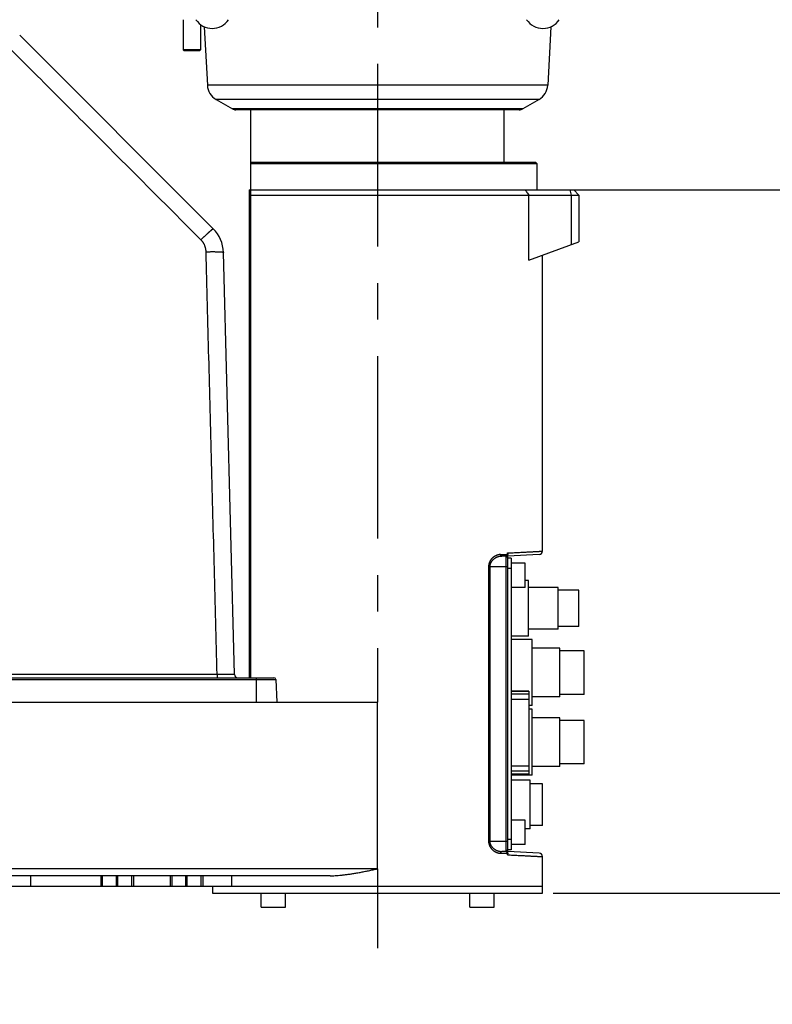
# Model space of a CAD drawing. Extents: x 0 to 2548, y 0 to 1800.
# Tile 19 of 41: x 801 to 1018, y 632 to 916. Entities that reach past the tile are written whole.
import ezdxf

# ---------------------------------------------------------------- set-up
doc = ezdxf.new("R2010")
doc.units = 0
doc.header["$LTSCALE"] = 140.166667
doc.linetypes.add('CENTER', pattern=[0.6, 0.375, -0.075, 0.075, -0.075])
doc.layers.get('0').update_dxf_attribs({"linetype": 'CONTINUOUS'})
doc.layers.add('95_ALL_DIM', color=7, linetype='CONTINUOUS')
doc.layers.add('DEFAULT_1', color=7, linetype='CENTER')
doc.styles.get("Standard").update_dxf_attribs({"font": 'txt', "width": 0.8})
doc.dimstyles.new('DIMSTYLE_15', dxfattribs={"dimtxt": 12.121212, "dimasz": 4.545455, "dimexe": 0.18, "dimexo": 0.0625, "dimgap": 0.09, "dimtad": 1, "dimdec": 3, "dimtxsty": 'STANDARD', "dimblk": 'OPEN', "dimblk1": 'OPEN', "dimblk2": 'OPEN', "dimcen": 0.09, "dimazin": 3, "dimtp": 0.8, "dimtm": 0.8, "dimtfac": 1, "dimtdec": 3, "dimtofl": 0, "dimtmove": 0, "dimatfit": 3, "dimtolj": 1})
doc.dimstyles.new('DIMSTYLE_2', dxfattribs={"dimtxt": 12.121212, "dimasz": 4.545455, "dimexe": 0.18, "dimexo": 0.0625, "dimgap": 0.09, "dimtad": 1, "dimdec": 3, "dimtxsty": 'STANDARD', "dimblk": 'OPEN', "dimblk1": 'OPEN', "dimblk2": 'OPEN', "dimcen": 0.09, "dimazin": 3, "dimtp": 0.3, "dimtm": 0.3, "dimtfac": 1, "dimtdec": 3, "dimtofl": 0, "dimtmove": 0, "dimatfit": 3, "dimtolj": 1})
doc.dimstyles.new('DIMSTYLE_4', dxfattribs={"dimtxt": 12.121212, "dimasz": 4.545455, "dimexe": 0.18, "dimexo": 0.0625, "dimgap": 0.09, "dimtad": 1, "dimdec": 3, "dimtxsty": 'STANDARD', "dimblk": 'OPEN', "dimblk1": 'OPEN', "dimblk2": 'OPEN', "dimcen": 0.09, "dimazin": 3, "dimtp": 0.5, "dimtm": 0.5, "dimtfac": 1, "dimtdec": 3, "dimtofl": 0, "dimtmove": 0, "dimatfit": 3, "dimtolj": 1})

# ---------------------------------------------------------------- blocks, each defined once
blk = doc.blocks.new('_OPEN')
at = {"color": 0, "linetype": 'BYBLOCK'}
for p, q in [((0, 0), (-1, 0.233)), ((-1, -0.233), (0, 0)), ((-1, 0), (0, 0))]:
    blk.add_line(p, q, dxfattribs=at)
blk = doc.blocks.new('*D26')
at = {"layer": '95_ALL_DIM', "color": 2, "linetype": 'CONTINUOUS'}
for p, q in [((1010.7, 1060.52), (624.26, 1060.52)), ((627.29, 1060.52), (627.29, 987.27)), ((627.29, 914.02), (627.29, 987.27)), ((690.46, 914.02), (624.26, 914.02))]:
    blk.add_line(p, q, dxfattribs=at)
at = {"layer": '95_ALL_DIM', "color": 2, "linetype": 'CONTINUOUS', "xscale": 4.545455, "yscale": 4.545455, "zscale": 4.545455}
for p, rotation in [((627.29, 1060.52), 90), ((627.29, 914.02), 270)]:
    blk.add_blockref('_OPEN', p, dxfattribs=dict(at, rotation=rotation))
at = {"layer": '95_ALL_DIM', "color": 2, "linetype": 'CONTINUOUS', "width": 0.8}
blk.add_text('146.5', height=12.121, rotation=90, dxfattribs=at).set_placement((624.26, 966.8))
blk = doc.blocks.new('*D27')
at = {"layer": '95_ALL_DIM', "color": 2, "linetype": 'CONTINUOUS'}
for p, q in [((1147.37, 918.52), (1183.91, 918.52)), ((1180.88, 918.52), (1180.88, 892.52)), ((1180.88, 866.52), (1180.88, 892.52)), ((953.37, 866.52), (1183.91, 866.52))]:
    blk.add_line(p, q, dxfattribs=at)
at = {"layer": '95_ALL_DIM', "color": 2, "linetype": 'CONTINUOUS', "xscale": 4.545455, "yscale": 4.545455, "zscale": 4.545455}
for p, rotation in [((1180.88, 918.52), 90), ((1180.88, 866.52), 270)]:
    blk.add_blockref('_OPEN', p, dxfattribs=dict(at, rotation=rotation))
at = {"layer": '95_ALL_DIM', "color": 2, "linetype": 'CONTINUOUS', "width": 0.8}
blk.add_text('52', height=12.121, rotation=90, dxfattribs=at).set_placement((1177.85, 885.97))
blk = doc.blocks.new('*D28')
at = {"layer": '95_ALL_DIM', "color": 2, "linetype": 'CONTINUOUS'}
for p, q in [((962.75, 866.52), (1183.91, 866.52)), ((1180.88, 866.52), (1180.88, 765.27)), ((1180.88, 664.02), (1180.88, 765.27)), ((954.87, 664.02), (1183.91, 664.02))]:
    blk.add_line(p, q, dxfattribs=at)
at = {"layer": '95_ALL_DIM', "color": 2, "linetype": 'CONTINUOUS', "xscale": 4.545455, "yscale": 4.545455, "zscale": 4.545455}
for p, rotation in [((1180.88, 866.52), 90), ((1180.88, 664.02), 270)]:
    blk.add_blockref('_OPEN', p, dxfattribs=dict(at, rotation=rotation))
at = {"layer": '95_ALL_DIM', "color": 2, "linetype": 'CONTINUOUS', "width": 0.8}
blk.add_text('202.5', height=12.121, rotation=90, dxfattribs=at).set_placement((1177.85, 747.11))
blk = doc.blocks.new('*D54')
at = {"layer": '95_ALL_DIM', "color": 2, "linetype": 'CONTINUOUS'}
for p, q in [((1015.73, 1060.52), (600.02, 1060.52)), ((603.05, 1060.52), (603.05, 824.02)), ((603.05, 587.52), (603.05, 824.02)), ((716.1, 587.52), (600.02, 587.52))]:
    blk.add_line(p, q, dxfattribs=at)
at = {"layer": '95_ALL_DIM', "color": 2, "linetype": 'CONTINUOUS', "xscale": 4.545455, "yscale": 4.545455, "zscale": 4.545455}
for p, rotation in [((603.05, 1060.52), 90), ((603.05, 587.52), 270)]:
    blk.add_blockref('_OPEN', p, dxfattribs=dict(at, rotation=rotation))
at = {"layer": '95_ALL_DIM', "color": 2, "linetype": 'CONTINUOUS', "width": 0.8}
blk.add_text('473', height=12.121, rotation=90, dxfattribs=at).set_placement((600.02, 820.79))

msp = doc.modelspace()

# ---------------------------------------------------------------- linework, layer by layer
at = {"color": 7, "linetype": 'CONTINUOUS'}
for p, q in [((848.3358, 915.5224), (848.3358, 906.8224)), ((853.3358, 914.1337), (853.3358, 906.8224)), ((854.4421, 913.4945), (855.3256, 896.6366)), ((954.2296, 913.4945), (953.3461, 896.6366)), ((857.0191, 855.3392), (801.2648, 911.0935)), ((848.6358, 906.5224), (848.3358, 906.8224)), ((853.3358, 906.8224), (848.3358, 906.8224)), ((853.0358, 906.5224), (848.6358, 906.5224)), ((853.0358, 906.5224), (853.3358, 906.8224)), ((953.3461, 896.6366), (855.3256, 896.6366)), ((857.8188, 892.5682), (862.5123, 889.8584)), ((950.8529, 892.5682), (857.8188, 892.5682)), ((950.8529, 892.5682), (946.1594, 889.8584)), ((946.1594, 889.8584), (862.5123, 889.8584)), ((945.1593, 889.5904), (863.5124, 889.5904)), ((867.8358, 866.5224), (867.8358, 889.5904)), ((940.8358, 874.5224), (940.8358, 889.5904)), ((867.8358, 874.5224), (949.8358, 874.5224)), ((950.3358, 874.0224), (867.8358, 874.0224)), ((949.8358, 874.5224), (950.3358, 874.0224)), ((950.3358, 866.5224), (950.3358, 874.0224)), ((867.3357, 866.5224), (867.3357, 726.0224)), ((867.3357, 866.5224), (960.8358, 866.5224)), ((867.3662, 866.5224), (867.3662, 726.0224)), ((867.8358, 726.0224), (867.8358, 865.0224)), ((867.8358, 865.0224), (962.3358, 865.0224)), ((947.9313, 846.2796), (947.9313, 865.0224)), ((959.7241, 866.5224), (960.1123, 865.0224)), ((960.1123, 865.0224), (960.1123, 850.7131)), ((960.8358, 866.5224), (962.3358, 865.0224)), ((962.3358, 865.0224), (962.3358, 851.5224)), ((947.9313, 846.2796), (962.3358, 851.5224)), ((863.1271, 726.9962), (859.9446, 848.5299)), ((951.8358, 762.4954), (951.8358, 847.7007)), ((939.7403, 761.5224), (941.8358, 761.5224)), ((941.3358, 761.0224), (940.1129, 761.0224)), ((941.3358, 676.0224), (941.3358, 761.0224)), ((941.7295, 761.5224), (941.7295, 761.9769)), ((941.8358, 675.5052), (941.8358, 761.5396)), ((950.8882, 761.4968), (941.8358, 761.0224)), ((942.8358, 760.5224), (941.8358, 760.5224)), ((942.8358, 760.5224), (942.8358, 676.5224)), ((941.8358, 758.0224), (936.3064, 758.0224)), ((936.3064, 758.0224), (936.3064, 679.0224)), ((936.643, 758.0224), (936.643, 679.0224)), ((942.8358, 757.5224), (941.8358, 757.5224)), ((946.8358, 759.0224), (942.8358, 759.0224)), ((946.8358, 752.0224), (946.8358, 759.0224)), ((946.8358, 752.0224), (942.8358, 752.0224)), ((947.8358, 754.0224), (946.8358, 754.0224)), ((947.8358, 738.0224), (947.8358, 754.0224)), ((956.3358, 752.0224), (947.8358, 752.0224)), ((956.3358, 740.0224), (956.3358, 752.0224)), ((962.3358, 751.2724), (956.3358, 751.2724)), ((962.3358, 740.7724), (962.3358, 751.2724)), ((956.3358, 740.0224), (947.8358, 740.0224)), ((962.3358, 740.7724), (956.3358, 740.7724)), ((947.8358, 738.0224), (942.8358, 738.0224)), ((948.8358, 737.0224), (942.8358, 737.0224)), ((948.8358, 718.0224), (948.8358, 737.0224)), ((956.8358, 734.5224), (948.8358, 734.5224)), ((956.8358, 720.5225), (956.8358, 734.5223)), ((963.8358, 733.7724), (956.8358, 733.7724)), ((963.8358, 721.2724), (963.8358, 733.7724)), ((682.6773, 726.0224), (874.4937, 726.0224)), ((858.1289, 726.9957), (685.0401, 726.9957)), ((858.1289, 726.9957), (858.1289, 726.0224)), ((869.3351, 726.0224), (869.3351, 719.0224)), ((749.5283, 725.5486), (874.9931, 725.5486)), ((874.9931, 725.5486), (875.3351, 719.0224)), ((947.9358, 722.1598), (942.8358, 722.1598)), ((947.9358, 722.137), (942.8358, 722.137)), ((947.9358, 721.2871), (942.8358, 721.2871)), ((947.9358, 722.1598), (947.9358, 698.285)), ((956.8358, 720.5224), (948.8358, 720.5224)), ((963.8358, 721.2724), (956.8358, 721.2724)), ((681.8358, 719.0224), (904.3358, 719.0224)), ((904.3358, 671.0224), (904.3358, 719.0224)), ((947.9358, 719.8099), (942.8358, 719.8099)), ((948.8358, 718.0224), (947.9358, 718.0224)), ((948.8358, 717.0224), (947.9358, 717.0224)), ((948.8358, 698.0224), (948.8358, 717.0224)), ((956.8358, 714.5224), (948.8358, 714.5224)), ((956.8358, 700.5225), (956.8358, 714.5223)), ((963.8358, 713.7724), (956.8358, 713.7724)), ((963.8358, 701.2724), (963.8358, 713.7724)), ((947.9358, 700.6349), (942.8358, 700.6349)), ((956.8358, 700.5224), (948.8358, 700.5224)), ((963.8358, 701.2724), (956.8358, 701.2724)), ((947.9358, 699.1577), (942.8358, 699.1577)), ((947.9358, 698.3078), (942.8358, 698.3078)), ((947.9358, 698.285), (942.8358, 698.285)), ((948.8358, 698.0224), (942.8358, 698.0224)), ((948.3358, 696.5224), (942.8358, 696.5224)), ((948.3358, 682.5224), (948.3358, 696.5224)), ((951.8358, 695.5224), (948.3358, 695.5224)), ((951.8358, 683.5224), (951.8358, 695.5224)), ((946.8358, 685.0224), (942.8358, 685.0224)), ((946.8358, 678.0224), (946.8358, 685.0224)), ((951.8358, 683.5224), (948.3358, 683.5224)), ((948.3358, 682.5224), (946.8358, 682.5224)), ((936.3064, 679.0224), (941.8358, 679.0224)), ((942.8358, 679.5224), (941.8358, 679.5224)), ((946.8358, 678.0224), (942.8358, 678.0224)), ((939.7403, 675.5224), (941.8358, 675.5224)), ((941.3358, 676.0224), (940.1129, 676.0224)), ((941.7295, 675.0679), (941.7295, 675.5224)), ((942.8358, 676.5224), (941.8358, 676.5224)), ((950.8882, 675.548), (941.8358, 676.0224)), ((951.8358, 664.0224), (951.8358, 674.5494)), ((904.3358, 671.0224), (729.3358, 671.0224)), ((890.6977, 669.0224), (742.974, 669.0224)), ((804.3358, 669.0224), (804.3358, 666.0224)), ((824.6283, 669.0224), (824.6283, 666.0224)), ((825.1372, 666.0224), (825.1372, 669.0224)), ((829.1317, 666.0224), (829.1317, 669.0224)), ((829.54, 666.0224), (829.54, 669.0224)), ((833.5345, 666.0224), (833.5345, 669.0224)), ((834.0433, 669.0224), (834.0433, 666.0224)), ((844.6283, 669.0224), (844.6283, 666.0224)), ((845.1372, 666.0224), (845.1372, 669.0224)), ((849.1317, 666.0224), (849.1317, 669.0224)), ((849.54, 666.0224), (849.54, 669.0224)), ((853.5345, 666.0224), (853.5345, 669.0224)), ((854.0433, 669.0224), (854.0433, 666.0224)), ((862.2377, 669.0224), (862.2377, 666.0224)), ((681.8358, 666.0224), (951.8358, 666.0224)), ((856.8358, 666.0224), (856.8358, 664.0224)), ((856.8358, 664.0224), (951.8358, 664.0224)), ((870.7838, 660.0224), (870.7838, 664.0224)), ((877.7838, 660.0224), (877.7838, 664.0224)), ((930.8879, 660.0224), (930.8879, 664.0224)), ((937.8879, 660.0224), (937.8879, 664.0224)), ((870.7838, 660.0224), (877.7838, 660.0224)), ((930.8879, 660.0224), (937.8879, 660.0224))]:
    msp.add_line(p, q, dxfattribs=at)
for centre, radius, start, end in [((856.7044, 918.6904), 5.668, 213.981647, 326.018353), ((951.9672, 918.6904), 5.668, 213.981647, 326.018353), ((860.3188, 896.8983), 5, 183, 240), ((948.3529, 896.8983), 5, 300, 357), ((863.5123, 891.5904), 2, 240, 270.000343), ((945.1594, 891.5904), 2, 270, 300), ((849.948, 848.2681), 10, 1.499985, 45.000141), ((941.3358, 760.5224), 0.5, 0, 90), ((950.8358, 762.4954), 1, 273, 360), ((864.1267, 727.0224), 1, 181.5, 270.000001), ((874.4937, 725.5224), 0.5, 3, 90), ((941.3358, 676.5224), 0.5, 270, 360), ((950.8358, 674.5494), 1, 0, 87)]:
    msp.add_arc(centre, radius, start, end, dxfattribs=at)
for points, knots in [([(853.4836, 852.1161), (848.8354, 856.7709), (839.5404, 866.0792), (825.5998, 880.0397), (811.6632, 893.9962), (802.3735, 903.2993), (797.7293, 907.9501)], [0, 0, 0, 0, 0.25010603, 0.50014182, 0.7501067, 1, 1, 1, 1]), ([(867.8358, 865.0224), (867.8288, 865.2761), (867.8147, 865.7761), (867.8002, 866.2761), (867.7929, 866.5224)], [0, 0, 0, 0, 0.50728947, 1, 1, 1, 1]), ([(946.8356, 866.5224), (946.9556, 866.3591), (947.1976, 866.0293), (947.5629, 865.5293), (947.8078, 865.1925), (947.9313, 865.0224)], [0, 0, 0, 0, 0.32737378, 0.66064649, 1, 1, 1, 1]), ([(853.4836, 852.1161), (853.5478, 852.18), (853.676, 852.3074), (853.8681, 852.4974), (854.059, 852.6853), (854.2483, 852.8706), (854.4352, 853.0527), (854.6194, 853.2311), (854.8001, 853.4052), (854.977, 853.5746), (855.1494, 853.7388), (855.3168, 853.8971), (855.4788, 854.0493), (855.6349, 854.1948), (855.7845, 854.3332), (855.9274, 854.4641), (856.0629, 854.5871), (856.1908, 854.7018), (856.3107, 854.8079), (856.4221, 854.9051), (856.5248, 854.9931), (856.6184, 855.0716), (856.7028, 855.1404), (856.7775, 855.1994), (856.8424, 855.2483), (856.8974, 855.287), (856.9419, 855.3157), (856.9769, 855.3339), (857.0007, 855.3435), (857.0158, 855.3425), (857.0191, 855.3392)], [0, 0, 0, 0, 0.05666409, 0.11302355, 0.16891124, 0.22416141, 0.27861022, 0.33209625, 0.38446093, 0.43554906, 0.48520928, 0.5332945, 0.57966236, 0.62417567, 0.66670283, 0.70711825, 0.74530275, 0.78114393, 0.8145366, 0.84538317, 0.87359403, 0.89908808, 0.92179325, 0.94164733, 0.95859921, 0.97261133, 0.9836651, 0.99177593, 0.99704932, 1, 1, 1, 1]), ([(854.9463, 848.7066), (854.9444, 848.781), (854.9371, 848.93), (854.9164, 849.1527), (854.8857, 849.3742), (854.8451, 849.5942), (854.7948, 849.8122), (854.7349, 850.0277), (854.6653, 850.2403), (854.5864, 850.4495), (854.4982, 850.655), (854.401, 850.8564), (854.2949, 851.0532), (854.1801, 851.2451), (854.0568, 851.4316), (853.9254, 851.6125), (853.7861, 851.7872), (853.6391, 851.9556), (853.5362, 852.0634), (853.4836, 852.1161)], [0, 0, 0, 0, 0.05881976, 0.11766093, 0.17651202, 0.23536054, 0.29420001, 0.35303638, 0.4118728, 0.47070609, 0.5295347, 0.58835931, 0.64717998, 0.70599606, 0.76480723, 0.82361343, 0.88241455, 0.9412103, 1, 1, 1, 1]), ([(854.9463, 848.7066), (855.0364, 848.7089), (855.2164, 848.7133), (855.4856, 848.719), (855.7533, 848.7237), (856.0187, 848.7275), (856.2809, 848.7304), (856.5391, 848.7322), (856.7928, 848.7331), (857.041, 848.733), (857.2831, 848.732), (857.5183, 848.73), (857.746, 848.727), (857.9656, 848.7231), (858.1763, 848.7182), (858.3775, 848.7124), (858.5687, 848.7056), (858.7493, 848.698), (858.9187, 848.6895), (859.0766, 848.6802), (859.2223, 848.6701), (859.3556, 848.6592), (859.4759, 848.6475), (859.583, 848.6352), (859.6765, 848.6222), (859.7563, 848.6087), (859.822, 848.5945), (859.8736, 848.5801), (859.9111, 848.565), (859.9358, 848.5503), (859.9445, 848.5359), (859.9446, 848.5299)], [0, 0, 0, 0, 0.05379995, 0.10743835, 0.1607588, 0.21360583, 0.26582538, 0.31726525, 0.36777555, 0.41720915, 0.46542211, 0.51227414, 0.557629, 0.60135493, 0.64332505, 0.68341776, 0.72151716, 0.75751339, 0.79130311, 0.82278981, 0.85188432, 0.87850529, 0.90257976, 0.92404399, 0.94284471, 0.95894114, 0.97230912, 0.98295007, 0.99091516, 0.99638542, 1, 1, 1, 1]), ([(858.1289, 726.9957), (857.9962, 732.07), (857.7308, 742.2181), (857.3328, 757.439), (856.9349, 772.6577), (856.537, 787.8736), (856.1392, 803.0866), (855.7415, 818.2964), (855.3439, 833.5027), (855.0788, 843.639), (854.9463, 848.7066)], [0, 0, 0, 0, 0.12507559, 0.25013487, 0.375175, 0.50019323, 0.62518698, 0.75015409, 0.87509247, 1, 1, 1, 1]), ([(939.7403, 761.5224), (939.6748, 761.5224), (939.5428, 761.5177), (939.3443, 761.4967), (939.1447, 761.4618), (938.945, 761.4132), (938.7465, 761.3511), (938.5507, 761.2762), (938.359, 761.1893), (938.1728, 761.0912), (937.9931, 760.9829), (937.8211, 760.8657), (937.6577, 760.7407), (937.5036, 760.6093), (937.3592, 760.4724), (937.2251, 760.3314), (937.1012, 760.1872), (936.9876, 760.0408), (936.884, 759.8929), (936.7903, 759.7441), (936.7061, 759.595), (936.631, 759.4461), (936.5648, 759.2978), (936.5072, 759.1508), (936.4577, 759.0053), (936.4158, 758.8612), (936.3812, 758.7183), (936.3533, 758.5767), (936.3321, 758.4363), (936.3172, 758.2972), (936.3084, 758.1594), (936.3064, 758.0679), (936.3064, 758.0224)], [0, 0, 0, 0, 0.03634536, 0.07326133, 0.1107432, 0.14877726, 0.18729345, 0.22611996, 0.26509679, 0.30408799, 0.34294383, 0.38149802, 0.41959515, 0.4571077, 0.4939226, 0.52995505, 0.56513683, 0.59943342, 0.63282905, 0.66533746, 0.69699963, 0.72785481, 0.75791424, 0.78711629, 0.81550726, 0.84322208, 0.87039979, 0.89709805, 0.92335546, 0.94921875, 0.97474451, 1, 1, 1, 1]), ([(940.1129, 761.0224), (940.0468, 761.0224), (939.9135, 761.0184), (939.7131, 761.0004), (939.5114, 760.9705), (939.3098, 760.9289), (939.1093, 760.8758), (938.9115, 760.8116), (938.7178, 760.7371), (938.5296, 760.6531), (938.3481, 760.5604), (938.1742, 760.4599), (938.0091, 760.3529), (937.8533, 760.2402), (937.7075, 760.1229), (937.5718, 760.0021), (937.4466, 759.8785), (937.3317, 759.7529), (937.227, 759.6261), (937.1323, 759.4986), (937.0471, 759.3708), (936.9712, 759.2431), (936.9043, 759.116), (936.846, 758.9899), (936.796, 758.8652), (936.7536, 758.7416), (936.7185, 758.6191), (936.6904, 758.4977), (936.6689, 758.3773), (936.6538, 758.258), (936.6449, 758.1398), (936.643, 758.0614), (936.643, 758.0224)], [0, 0, 0, 0, 0.03929634, 0.07915435, 0.11951778, 0.16032313, 0.20145081, 0.24267895, 0.28380656, 0.32466632, 0.36508449, 0.40487839, 0.44388492, 0.48197713, 0.51904928, 0.55502981, 0.58986836, 0.62355153, 0.65608684, 0.68751204, 0.71789169, 0.74728846, 0.77573838, 0.80320932, 0.82977111, 0.85557456, 0.88077153, 0.90543645, 0.92962517, 0.95340004, 0.97683139, 1, 1, 1, 1]), ([(939.7403, 761.5224), (939.7403, 761.507), (939.7413, 761.4763), (939.7461, 761.4306), (939.7539, 761.3856), (939.7648, 761.3418), (939.7787, 761.2996), (939.7954, 761.2592), (939.8149, 761.2211), (939.8368, 761.1855), (939.8612, 761.1528), (939.8876, 761.1232), (939.9161, 761.097), (939.9462, 761.0744), (939.9777, 761.0557), (940.0105, 761.0409), (940.0441, 761.0303), (940.0784, 761.0238), (940.1014, 761.0224), (940.1129, 761.0224)], [0, 0, 0, 0, 0.0670167, 0.13378019, 0.20004305, 0.26556953, 0.33014136, 0.39356379, 0.4556716, 0.51633515, 0.57546635, 0.63302445, 0.68902105, 0.7435242, 0.79666061, 0.84861521, 0.89962729, 0.94998239, 1, 1, 1, 1]), ([(941.3358, 761.0224), (941.348, 761.0224), (941.3723, 761.0239), (941.4082, 761.0305), (941.4431, 761.0412), (941.4767, 761.0557), (941.5085, 761.0737), (941.5383, 761.0945), (941.5657, 761.1177), (941.5907, 761.1427), (941.6132, 761.1691), (941.6332, 761.1964), (941.6509, 761.2242), (941.6663, 761.2523), (941.6797, 761.2805), (941.6912, 761.3085), (941.7008, 761.3361), (941.7087, 761.3629), (941.715, 761.3886), (941.7199, 761.4131), (941.7236, 761.4365), (941.7263, 761.459), (941.7282, 761.4806), (941.7292, 761.5017), (941.7295, 761.5155), (941.7295, 761.5224)], [0, 0, 0, 0, 0.05188204, 0.10363205, 0.15542547, 0.20737648, 0.25939378, 0.31112523, 0.36222644, 0.41251581, 0.46180805, 0.50994578, 0.55680701, 0.60236385, 0.64671623, 0.68988108, 0.73153892, 0.77131444, 0.80895001, 0.84445349, 0.87804478, 0.91006329, 0.94085505, 0.97071346, 1, 1, 1, 1]), ([(941.7295, 761.9769), (942.0064, 761.9911), (942.5496, 762.019), (943.3483, 762.06), (944.1143, 762.0993), (944.8471, 762.1369), (945.5461, 762.1727), (946.2106, 762.2068), (946.8401, 762.2391), (947.4341, 762.2696), (947.9921, 762.2982), (948.5136, 762.325), (948.9983, 762.3499), (949.4456, 762.3728), (949.8553, 762.3938), (950.2271, 762.4129), (950.5605, 762.43), (950.8553, 762.4451), (951.1115, 762.4583), (951.3279, 762.4694), (951.5072, 762.4786), (951.6417, 762.4855), (951.7495, 762.491), (951.7934, 762.4933), (951.8358, 762.4954), (951.8358, 762.4954)], [0, 0, 0, 0, 0.08221014, 0.16125659, 0.23707494, 0.30960227, 0.37877853, 0.44454648, 0.5068517, 0.5656427, 0.62087088, 0.67249063, 0.72045932, 0.76473737, 0.80528824, 0.84207849, 0.87507776, 0.9042588, 0.9295976, 0.95107329, 0.96866824, 0.98236799, 0.9921613, 0.99804016, 1, 1, 1, 1]), ([(941.7295, 761.9769), (941.741, 761.9512), (941.7623, 761.9001), (941.7892, 761.8231), (941.8101, 761.7479), (941.825, 761.6753), (941.8338, 761.6062), (941.8358, 761.5613), (941.8358, 761.5396)], [0, 0, 0, 0, 0.18640984, 0.3667088, 0.5392504, 0.70272012, 0.85654173, 1, 1, 1, 1]), ([(863.1271, 726.9962), (863.1271, 726.9941), (863.1135, 726.9962), (863.0992, 726.9922), (863.0645, 726.9928), (863.0212, 726.991), (862.9635, 726.9903), (862.8941, 726.9893), (862.8123, 726.9885), (862.7184, 726.9878), (862.6128, 726.9871), (862.4957, 726.9865), (862.3674, 726.986), (862.2281, 726.9856), (862.0784, 726.9853), (861.9185, 726.9851), (861.7489, 726.985), (861.57, 726.985), (861.3823, 726.9851), (861.1861, 726.9853), (860.9822, 726.9855), (860.7709, 726.9859), (860.5528, 726.9863), (860.3285, 726.9869), (860.0985, 726.9875), (859.8635, 726.9883), (859.624, 726.9891), (859.3806, 726.99), (859.134, 726.9909), (858.8846, 726.992), (858.6335, 726.9932), (858.3813, 726.9944), (858.213, 726.9952), (858.1289, 726.9957)], [0, 0, 0, 0, 0.00129588, 0.00513318, 0.01152746, 0.02046496, 0.03191507, 0.04584388, 0.0622215, 0.08101095, 0.10216107, 0.12561404, 0.15131044, 0.17918613, 0.20916963, 0.24118332, 0.27514501, 0.31096785, 0.3485604, 0.38782665, 0.42866598, 0.4709727, 0.51463822, 0.55955392, 0.60560762, 0.65267427, 0.70062276, 0.74934166, 0.79873409, 0.84867099, 0.89897999, 0.94948288, 1, 1, 1, 1]), ([(936.3064, 679.0224), (936.3064, 678.9769), (936.3084, 678.8854), (936.3172, 678.7476), (936.3321, 678.6084), (936.3533, 678.468), (936.3812, 678.3264), (936.4159, 678.1835), (936.4577, 678.0394), (936.5072, 677.8939), (936.5649, 677.7469), (936.6311, 677.5986), (936.7061, 677.4497), (936.7903, 677.3006), (936.884, 677.1519), (936.9876, 677.004), (937.1012, 676.8576), (937.2251, 676.7134), (937.3593, 676.5723), (937.5036, 676.4355), (937.6577, 676.304), (937.8211, 676.1791), (937.9931, 676.0619), (938.1728, 675.9536), (938.359, 675.8555), (938.5507, 675.7686), (938.7465, 675.6937), (938.945, 675.6316), (939.1446, 675.583), (939.3443, 675.5481), (939.5428, 675.5271), (939.6748, 675.5224), (939.7403, 675.5224)], [0, 0, 0, 0, 0.02526225, 0.05079437, 0.07666306, 0.10292385, 0.1296224, 0.15679712, 0.18450917, 0.21289953, 0.24210105, 0.27215848, 0.30301371, 0.3346753, 0.36718256, 0.40057709, 0.43487249, 0.4700532, 0.50608465, 0.54289853, 0.58040984, 0.61850562, 0.65705848, 0.69591303, 0.73490341, 0.77387962, 0.81270461, 0.85122035, 0.88925319, 0.92673423, 0.96365091, 1, 1, 1, 1]), ([(936.643, 679.0224), (936.643, 678.9834), (936.6449, 678.9049), (936.6538, 678.7867), (936.6689, 678.6675), (936.6904, 678.547), (936.7186, 678.4256), (936.7536, 678.3031), (936.796, 678.1796), (936.846, 678.0548), (936.9043, 677.9287), (936.9712, 677.8016), (937.0472, 677.6739), (937.1323, 677.5461), (937.2271, 677.4186), (937.3317, 677.2918), (937.4466, 677.1663), (937.5719, 677.0427), (937.7075, 676.9218), (937.8533, 676.8046), (938.0091, 676.6919), (938.1743, 676.5849), (938.3481, 676.4844), (938.5296, 676.3917), (938.7178, 676.3077), (938.9115, 676.2332), (939.1093, 676.169), (939.3097, 676.1159), (939.5114, 676.0743), (939.713, 676.0444), (939.9135, 676.0264), (940.0468, 676.0224), (940.1129, 676.0224)], [0, 0, 0, 0, 0.02317499, 0.0466122, 0.07039206, 0.09458395, 0.11924923, 0.14444351, 0.17024448, 0.1968058, 0.22427635, 0.25272448, 0.28212142, 0.31250062, 0.34392484, 0.37645919, 0.41014131, 0.44497889, 0.4809585, 0.51802969, 0.55612067, 0.59512585, 0.63491836, 0.67533516, 0.71619402, 0.75732094, 0.79854742, 0.83967458, 0.88047856, 0.92084105, 0.96069978, 1, 1, 1, 1]), ([(939.7403, 675.5224), (939.7403, 675.5378), (939.7413, 675.5685), (939.7461, 675.6142), (939.7539, 675.6592), (939.7648, 675.703), (939.7787, 675.7452), (939.7954, 675.7856), (939.8149, 675.8237), (939.8368, 675.8593), (939.8612, 675.892), (939.8876, 675.9216), (939.9161, 675.9478), (939.9462, 675.9704), (939.9777, 675.9891), (940.0105, 676.0039), (940.0441, 676.0145), (940.0784, 676.021), (940.1014, 676.0224), (940.1129, 676.0224)], [0, 0, 0, 0, 0.0670167, 0.13378019, 0.20004306, 0.26556953, 0.33014136, 0.3935638, 0.45567161, 0.51633515, 0.57546636, 0.63302445, 0.68902105, 0.74352421, 0.79666062, 0.84861522, 0.89962729, 0.94998239, 1, 1, 1, 1]), ([(941.7295, 675.5224), (941.7295, 675.5293), (941.7292, 675.5431), (941.7282, 675.5642), (941.7263, 675.5858), (941.7236, 675.6083), (941.7199, 675.6317), (941.715, 675.6562), (941.7087, 675.6819), (941.7008, 675.7087), (941.6912, 675.7363), (941.6797, 675.7643), (941.6663, 675.7925), (941.6509, 675.8206), (941.6332, 675.8484), (941.6132, 675.8757), (941.5907, 675.9021), (941.5657, 675.9271), (941.5383, 675.9503), (941.5085, 675.9711), (941.4767, 675.9891), (941.4431, 676.0036), (941.4082, 676.0143), (941.3723, 676.0209), (941.348, 676.0224), (941.3358, 676.0224)], [0, 0, 0, 0, 0.02928693, 0.05914605, 0.08993583, 0.12195337, 0.15554874, 0.19106201, 0.22871122, 0.26850041, 0.31016605, 0.35333087, 0.39767686, 0.443229, 0.49008688, 0.53822102, 0.58750929, 0.63779462, 0.68889184, 0.74061982, 0.79263118, 0.84457527, 0.89636454, 0.94811416, 1, 1, 1, 1]), ([(941.8358, 675.5052), (941.8358, 675.4834), (941.8338, 675.4385), (941.825, 675.3694), (941.8101, 675.2969), (941.7892, 675.2217), (941.7623, 675.1447), (941.741, 675.0936), (941.7295, 675.0679)], [0, 0, 0, 0, 0.14384716, 0.2973478, 0.46077427, 0.6333248, 0.81357687, 1, 1, 1, 1]), ([(941.7295, 675.0679), (942.0064, 675.0537), (942.5496, 675.0258), (943.3483, 674.9848), (944.1143, 674.9455), (944.8471, 674.9079), (945.5461, 674.8721), (946.2105, 674.838), (946.84, 674.8057), (947.434, 674.7752), (947.992, 674.7466), (948.5136, 674.7198), (948.9982, 674.6949), (949.4456, 674.672), (949.8553, 674.651), (950.227, 674.6319), (950.5604, 674.6148), (950.8552, 674.5997), (951.1114, 674.5865), (951.3278, 674.5754), (951.5071, 674.5662), (951.6416, 674.5593), (951.7495, 674.5538), (951.7933, 674.5515), (951.8358, 674.5494), (951.8358, 674.5494)], [0, 0, 0, 0, 0.08220929, 0.16125592, 0.23707434, 0.30960173, 0.37877805, 0.44454593, 0.50685092, 0.56564152, 0.62086918, 0.67248832, 0.72045634, 0.76473369, 0.80528388, 0.8420735, 0.87507228, 0.90425304, 0.92959181, 0.95106776, 0.96866332, 0.98236406, 0.99215867, 0.99803903, 1, 1, 1, 1]), ([(890.6977, 669.0224), (890.9328, 669.0224), (891.4233, 669.0302), (892.1906, 669.0638), (893.0219, 669.1217), (893.9192, 669.2057), (894.8821, 669.3168), (895.908, 669.4552), (896.9919, 669.6202), (898.1275, 669.8101), (899.3082, 670.0223), (900.5277, 670.2539), (901.7789, 670.501), (903.0519, 670.7589), (903.9067, 670.9343), (904.3358, 671.0224)], [0, 0, 0, 0, 0.05110623, 0.10657905, 0.16687196, 0.23216567, 0.30240355, 0.37748307, 0.45708759, 0.54065376, 0.62766431, 0.71775279, 0.81038081, 0.904808, 1, 1, 1, 1])]:
    msp.add_open_spline(points, degree=3, knots=knots, dxfattribs=at)
at = {"layer": 'DEFAULT_1', "color": 7, "linetype": 'CENTER'}
for p, q in [((904.3358, 986.8721), (904.3358, 719.0224)), ((904.3358, 671.0224), (904.3358, 648.1919))]:
    msp.add_line(p, q, dxfattribs=at)

# ---------------------------------------------------------------- dimensions: what is measured, and where the dimension line sits
at = {"layer": '95_ALL_DIM', "color": 2, "linetype": 'CONTINUOUS'}
for base, p1, p2, angle, dimstyle, picture, middle in [((603.048, 587.5224), (1015.7278, 1060.5224), (716.1004, 587.5224), 270, 'DIMSTYLE_15', '*D54', (593.9571, 835.3397)), ((627.2904, 914.0224), (1010.6979, 1060.5224), (690.4606, 914.0224), 270, 'DIMSTYLE_4', '*D26', (618.1995, 991.0448)), ((1180.8813, 918.5224), (953.3661, 866.5224), (1147.3661, 918.5224), 90, 'DIMSTYLE_2', '*D27', (1171.7904, 895.6661)), ((1180.8813, 664.0224), (962.7544, 866.5224), (954.8661, 664.0224), 270, 'DIMSTYLE_4', '*D28', (1171.7904, 771.3547))]:
    dim = msp.add_linear_dim(base=base, p1=p1, p2=p2, angle=angle, dimstyle=dimstyle, dxfattribs=at)
    dim.commit()
    dim.dimension.update_dxf_attribs({"geometry": picture, "text_midpoint": middle, "dimtype": 160})

doc.saveas('drawing.dxf')
